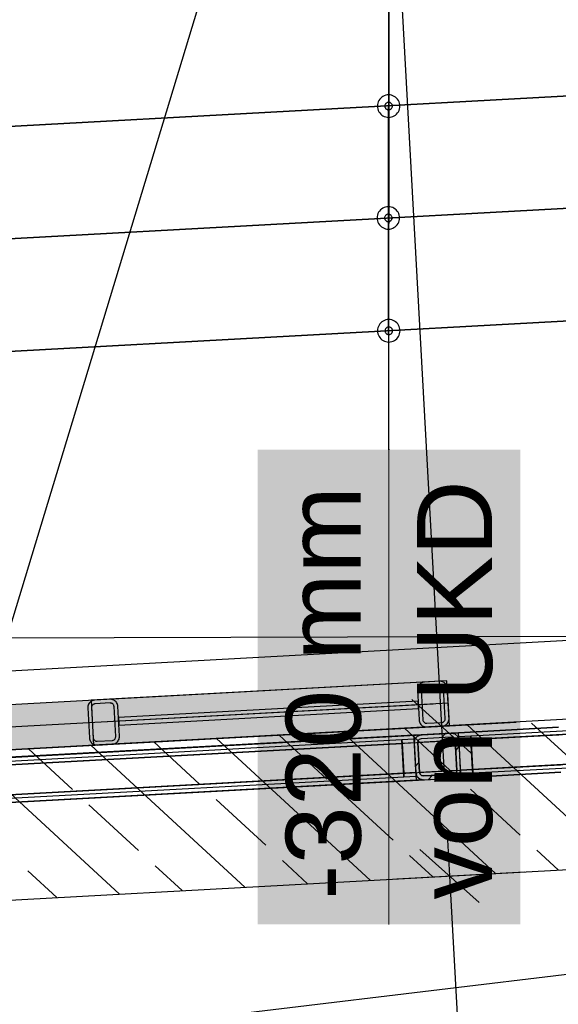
# Model space of a CAD drawing. Extents: x 199 to 1388, y 138 to 979.
# Tile 38 of 155: x 706 to 720, y 389 to 416. Entities that reach past the tile are written whole.
import ezdxf
from ezdxf.lldxf.tags import DXFTag

# ---------------------------------------------------------------- set-up
doc = ezdxf.new("R2010")
doc.units = 0
for name, color, linetype, lineweight, true_color in [('01AFU Allgemein Bemaßung-A07ET47HDI', 7, 'Continuous', 25, 0x848484), ('20 Bodenaufbau - Gefällelinien', 7, 'Continuous', 25, 0x848484), ('20 Gitterwände-A07ET47DDI', 7, 'Continuous', 25, 0x848484), ('20 Innenwände - Sockel-A07ET47LDI', 7, 'Continuous', 25, 0x848484), ('20 Platzbedarf Schieber', 7, 'Continuous', 25, 0x848484), ('20 Schieber', 7, 'Continuous', 25, 0x848484), ('A-0', 7, 'Continuous', 25, 0x848484), ('H_Ruecklauf', 5, 'STRICHLINIE2', 35, 0x0000ff), ('H_Vorlauf', 1, 'Continuous', 35, 0xff0000), ('UPO_Loop2', 140, 'Continuous', 30, 0x00bfff)]:
    doc.layers.add(name, color=color, linetype=linetype, lineweight=lineweight, true_color=true_color)
doc.layers.add('02 Raster Gebäude-A07ET47NDI', color=7, linetype='Continuous', lineweight=25)
doc.layers.add('H_Mass', color=7, linetype='Continuous', lineweight=25)
doc.styles.get("Standard").update_dxf_attribs({"font": 'arial.ttf'})
tags = doc.linetypes.add('Raster-A07ET47ODI', pattern=[0.2, 0.1, -0.05, 0, -0.05]).pattern_tags.tags
tags[10:11] = [DXFTag(74, 4), DXFTag(75, 0), DXFTag(340, '0'), DXFTag(46, 1.0), DXFTag(50, 0.0), DXFTag(44, 0.0), DXFTag(45, 0.0)]
tags[8:9] = [DXFTag(74, 4), DXFTag(75, 0), DXFTag(340, '0'), DXFTag(46, 1.0), DXFTag(50, 0.0), DXFTag(44, 0.0), DXFTag(45, 0.0)]
tags[6:7] = [DXFTag(74, 4), DXFTag(75, 0), DXFTag(340, '0'), DXFTag(46, 1.0), DXFTag(50, 0.0), DXFTag(44, 0.0), DXFTag(45, 0.0)]
tags[4:5] = [DXFTag(74, 4), DXFTag(75, 0), DXFTag(340, '0'), DXFTag(46, 1.0), DXFTag(50, 0.0), DXFTag(44, 0.0), DXFTag(45, 0.0)]
tags = doc.linetypes.add('Strichlinie eng-A07ET47GDI', pattern=[0.115, 0.075, -0.04]).pattern_tags.tags
tags[6:7] = [DXFTag(74, 4), DXFTag(75, 0), DXFTag(340, '0'), DXFTag(46, 1.0), DXFTag(50, 0.0), DXFTag(44, 0.0), DXFTag(45, 0.0)]
tags[4:5] = [DXFTag(74, 4), DXFTag(75, 0), DXFTag(340, '0'), DXFTag(46, 1.0), DXFTag(50, 0.0), DXFTag(44, 0.0), DXFTag(45, 0.0)]
tags = doc.linetypes.add('STRICHLINIE2', pattern=[9.525, 6.35, -3.175]).pattern_tags.tags
tags[6:7] = [DXFTag(74, 4), DXFTag(75, 0), DXFTag(340, '0'), DXFTag(46, 0.0), DXFTag(50, 0.0), DXFTag(44, 0.0), DXFTag(45, 0.0)]
tags[4:5] = [DXFTag(74, 4), DXFTag(75, 0), DXFTag(340, '0'), DXFTag(46, 0.0), DXFTag(50, 0.0), DXFTag(44, 0.0), DXFTag(45, 0.0)]
tags = doc.linetypes.add('Strichpunktx2', pattern=[2, 1, -0.5, 0, -0.5]).pattern_tags.tags
tags[10:11] = [DXFTag(74, 4), DXFTag(75, 0), DXFTag(340, '0'), DXFTag(46, 1.0), DXFTag(50, 0.0), DXFTag(44, 0.0), DXFTag(45, 0.0)]
tags[8:9] = [DXFTag(74, 4), DXFTag(75, 0), DXFTag(340, '0'), DXFTag(46, 1.0), DXFTag(50, 0.0), DXFTag(44, 0.0), DXFTag(45, 0.0)]
tags[6:7] = [DXFTag(74, 4), DXFTag(75, 0), DXFTag(340, '0'), DXFTag(46, 1.0), DXFTag(50, 0.0), DXFTag(44, 0.0), DXFTag(45, 0.0)]
tags[4:5] = [DXFTag(74, 4), DXFTag(75, 0), DXFTag(340, '0'), DXFTag(46, 1.0), DXFTag(50, 0.0), DXFTag(44, 0.0), DXFTag(45, 0.0)]
tags = doc.linetypes.add('Öffnungslinie Tür Fenster-A07ET47JDI', pattern=[0.115, 0.075, -0.04]).pattern_tags.tags
tags[6:7] = [DXFTag(74, 4), DXFTag(75, 0), DXFTag(340, '0'), DXFTag(46, 1.0), DXFTag(50, 0.0), DXFTag(44, 0.0), DXFTag(45, 0.0)]
tags[4:5] = [DXFTag(74, 4), DXFTag(75, 0), DXFTag(340, '0'), DXFTag(46, 1.0), DXFTag(50, 0.0), DXFTag(44, 0.0), DXFTag(45, 0.0)]

# ---------------------------------------------------------------- blocks, each defined once
blk = doc.blocks.new('Referenz-A07ET47ZDI', base_point=(226.995, 158.1))
at = {"layer": '01AFU Allgemein Bemaßung-A07ET47HDI'}
for p, q in [((713.82, 456.575), (717.099, 396.665)), ((716.309, 397.372), (717.888, 395.957)), ((715.694, 396.588), (719.096, 396.774)), ((717.099, 396.665), (717.16, 395.541)), ((717.256, 393.794), (717.317, 392.671)), ((718.107, 391.963), (716.527, 393.378)), ((715.913, 392.594), (719.314, 392.78)), ((717.317, 392.671), (720.509, 334.351))]:
    blk.add_line(p, q, dxfattribs=at)
at = {"layer": '02 Raster Gebäude-A07ET47NDI', "linetype": 'Raster-A07ET47ODI', "ltscale": 56.250004}
for p, q in [((670.061, 282.096), (817.241, 767.508)), ((1013.184, 414.973), (326.933, 377.408))]:
    blk.add_line(p, q, dxfattribs=at)
at = {"layer": '20 Bodenaufbau - Gefällelinien', "linetype": 'Öffnungslinie Tür Fenster-A07ET47JDI', "ltscale": 56.250004}
for p, q in [((763.139, 399.184), (690.014, 398.962)), ((763.357, 395.19), (690.697, 386.474))]:
    blk.add_line(p, q, dxfattribs=at)
at = {"layer": '20 Gitterwände-A07ET47DDI'}
for p, q in [((717.883, 396.406), (740.672, 397.654)), ((740.677, 397.554), (717.888, 396.307)), ((717.888, 396.307), (740.677, 397.554)), ((720.217, 396.634), (717.558, 396.489)), ((717.932, 395.508), (740.721, 396.755)), ((740.721, 396.755), (717.932, 395.508)), ((740.726, 396.655), (717.937, 395.408)), ((716.359, 396.423), (699.448, 395.498)), ((699.773, 395.415), (716.045, 396.306)), ((716.045, 396.306), (716.365, 396.323)), ((716.045, 396.306), (716.051, 396.206)), ((716.1, 395.307), (716.045, 396.306)), ((716.559, 396.434), (716.359, 396.423)), ((716.359, 396.423), (716.361, 396.396)), ((716.361, 396.396), (716.365, 396.323)), ((716.365, 396.323), (716.42, 395.325)), ((716.365, 396.323), (716.37, 396.224)), ((716.392, 396.325), (716.37, 396.224)), ((716.392, 396.325), (716.461, 396.402)), ((716.461, 396.402), (716.559, 396.434)), ((717.469, 396.284), (716.47, 396.229)), ((716.481, 396.28), (716.47, 396.229)), ((716.481, 396.28), (716.515, 396.318)), ((716.515, 396.318), (716.565, 396.334)), ((716.559, 396.434), (717.358, 396.478)), ((716.565, 396.334), (717.363, 396.378)), ((717.209, 396.47), (717.112, 396.364)), ((717.558, 396.489), (717.358, 396.478)), ((717.358, 396.478), (717.459, 396.457)), ((717.363, 396.378), (717.414, 396.367)), ((717.414, 396.367), (717.453, 396.333)), ((717.469, 396.284), (717.453, 396.333)), ((717.459, 396.457), (717.536, 396.388)), ((717.512, 395.485), (717.469, 396.284)), ((717.569, 396.289), (717.536, 396.388)), ((717.559, 396.462), (717.558, 396.489)), ((717.563, 396.389), (717.559, 396.462)), ((717.563, 396.389), (717.883, 396.406)), ((717.569, 396.289), (717.563, 396.389)), ((717.618, 395.39), (717.563, 396.389)), ((720.228, 396.435), (717.569, 396.289)), ((717.612, 395.49), (717.569, 396.289)), ((717.888, 396.307), (717.883, 396.406)), ((717.883, 396.406), (717.937, 395.408)), ((717.932, 395.508), (717.888, 396.307)), ((716.37, 396.224), (699.459, 395.298)), ((716.051, 396.206), (699.778, 395.315)), ((699.778, 395.315), (716.051, 396.206)), ((716.051, 396.206), (716.095, 395.407)), ((716.37, 396.224), (716.414, 395.425)), ((716.47, 396.229), (716.514, 395.43)), ((717.577, 396.131), (717.483, 396.029)), ((716.499, 395.7), (716.405, 395.597)), ((717.512, 395.485), (716.514, 395.43)), ((717.502, 395.434), (717.512, 395.485)), ((717.591, 395.389), (717.612, 395.49)), ((720.271, 395.636), (717.612, 395.49)), ((717.618, 395.39), (717.612, 395.49)), ((717.937, 395.408), (717.932, 395.508)), ((716.414, 395.425), (699.502, 394.499)), ((716.425, 395.225), (699.513, 394.299)), ((716.095, 395.407), (699.822, 394.516)), ((699.822, 394.516), (716.095, 395.407)), ((716.1, 395.307), (699.827, 394.417)), ((716.095, 395.407), (716.1, 395.307)), ((716.42, 395.325), (716.1, 395.307)), ((716.414, 395.425), (716.446, 395.326)), ((716.414, 395.425), (716.42, 395.325)), ((716.42, 395.325), (716.424, 395.252)), ((716.424, 395.252), (716.425, 395.225)), ((716.625, 395.236), (716.425, 395.225)), ((716.446, 395.326), (716.523, 395.257)), ((716.514, 395.43), (716.53, 395.381)), ((716.523, 395.257), (716.625, 395.236)), ((716.53, 395.381), (716.569, 395.346)), ((716.569, 395.346), (716.619, 395.336)), ((716.619, 395.336), (717.418, 395.38)), ((716.625, 395.236), (717.424, 395.28)), ((716.855, 395.349), (716.758, 395.243)), ((717.418, 395.38), (717.467, 395.396)), ((717.424, 395.28), (717.522, 395.312)), ((717.623, 395.291), (717.424, 395.28)), ((717.467, 395.396), (717.502, 395.434)), ((717.522, 395.312), (717.591, 395.389)), ((717.937, 395.408), (717.618, 395.39)), ((717.622, 395.317), (717.618, 395.39)), ((717.623, 395.291), (717.622, 395.317)), ((720.282, 395.436), (717.623, 395.291))]:
    blk.add_line(p, q, dxfattribs=at)
at = {"layer": '20 Gitterwände-A07ET47DDI', "linetype": 'Strichlinie eng-A07ET47GDI', "ltscale": 56.250004}
for p, q in [((717.558, 396.489), (720.217, 396.634)), ((698.261, 395.232), (717.569, 396.289)), ((698.449, 395.443), (717.558, 396.489)), ((717.569, 396.289), (720.228, 396.435)), ((698.304, 394.433), (717.612, 395.49)), ((717.612, 395.49), (720.271, 395.636)), ((698.515, 394.245), (717.623, 395.291)), ((717.623, 395.291), (720.282, 395.436))]:
    blk.add_line(p, q, dxfattribs=at)
at = {"layer": '20 Innenwände - Sockel-A07ET47LDI'}
for p, q in [((763.139, 399.184), (698.242, 395.632)), ((718.543, 392.737), (714.442, 396.519)), ((717.437, 395.389), (716.114, 396.61)), ((721.885, 392.92), (717.784, 396.702)), ((720.828, 395.527), (719.505, 396.747)), ((715.201, 392.554), (711.1, 396.336)), ((714.046, 395.252), (712.771, 396.427)), ((707.263, 394.977), (706.087, 396.061)), ((711.859, 392.371), (707.758, 396.153)), ((710.654, 395.114), (709.429, 396.244)), ((708.517, 392.188), (704.416, 395.97)), ((698.46, 391.638), (763.357, 395.19)), ((719.201, 393.762), (717.878, 394.983)), ((712.419, 393.488), (711.095, 394.708)), ((715.81, 393.625), (714.487, 394.845)), ((709.027, 393.35), (707.704, 394.57)), ((716.872, 392.646), (716.251, 393.218)), ((720.214, 392.829), (719.643, 393.356)), ((710.188, 392.28), (709.469, 392.943)), ((713.53, 392.463), (712.86, 393.081)), ((706.846, 392.097), (706.077, 392.806))]:
    blk.add_line(p, q, dxfattribs=at)
at = {"layer": '20 Platzbedarf Schieber', "linetype": 'Strichlinie eng-A07ET47GDI', "ltscale": 56.250004}
for p, q in [((717.248, 397.874), (698.839, 396.867)), ((717.313, 396.676), (717.248, 397.874)), ((698.905, 395.668), (717.313, 396.676))]:
    blk.add_line(p, q, dxfattribs=at)
at = {"layer": '20 Platzbedarf Schieber'}
for points in [[(717.248, 396.87), (698.905, 396.87), (717.248, 397.874)], [(717.313, 396.676), (717.248, 396.676), (717.248, 397.874)], [(717.248, 396.672), (698.905, 396.672), (698.905, 396.87)], [(717.248, 396.672), (717.248, 396.87), (698.905, 396.87)], [(698.905, 395.668), (717.248, 396.672), (698.905, 396.672)], [(717.248, 396.672), (717.313, 396.676), (717.248, 396.676)]]:
    blk.add_solid(points, dxfattribs=at)
at = {"layer": '20 Schieber'}
for p, q in [((717.248, 397.874), (707.762, 397.355)), ((716.597, 397.832), (716.573, 397.822)), ((716.623, 397.838), (716.597, 397.832)), ((716.649, 397.841), (716.623, 397.838)), ((717.048, 397.863), (716.649, 397.841)), ((717.074, 397.863), (717.048, 397.863)), ((717.1, 397.859), (717.074, 397.863)), ((717.125, 397.852), (717.1, 397.859)), ((717.149, 397.842), (717.125, 397.852)), ((717.172, 397.829), (717.149, 397.842)), ((717.313, 396.676), (717.248, 397.874)), ((716.464, 397.683), (716.46, 397.657)), ((716.46, 397.657), (716.46, 397.631)), ((716.46, 397.631), (716.504, 396.832)), ((716.471, 397.708), (716.464, 397.683)), ((716.481, 397.732), (716.471, 397.708)), ((716.495, 397.755), (716.481, 397.732)), ((716.511, 397.775), (716.495, 397.755)), ((716.529, 397.794), (716.511, 397.775)), ((716.55, 397.809), (716.529, 397.794)), ((716.573, 397.822), (716.55, 397.809)), ((716.562, 397.662), (716.56, 397.649)), ((716.56, 397.649), (716.56, 397.636)), ((716.56, 397.636), (716.604, 396.838)), ((716.565, 397.675), (716.562, 397.662)), ((716.57, 397.687), (716.565, 397.675)), ((716.577, 397.698), (716.57, 397.687)), ((716.585, 397.709), (716.577, 397.698)), ((716.595, 397.718), (716.585, 397.709)), ((716.605, 397.726), (716.595, 397.718)), ((716.616, 397.732), (716.605, 397.726)), ((716.629, 397.737), (716.616, 397.732)), ((716.641, 397.74), (716.629, 397.737)), ((716.654, 397.742), (716.641, 397.74)), ((717.054, 397.763), (716.654, 397.742)), ((717.067, 397.763), (717.054, 397.763)), ((717.08, 397.762), (717.067, 397.763)), ((717.092, 397.758), (717.08, 397.762)), ((717.104, 397.753), (717.092, 397.758)), ((717.115, 397.746), (717.104, 397.753)), ((717.126, 397.738), (717.115, 397.746)), ((717.135, 397.729), (717.126, 397.738)), ((717.143, 397.718), (717.135, 397.729)), ((717.149, 397.707), (717.143, 397.718)), ((717.154, 397.695), (717.149, 397.707)), ((717.157, 397.682), (717.154, 397.695)), ((717.159, 397.669), (717.157, 397.682)), ((717.203, 396.87), (717.159, 397.669)), ((717.193, 397.813), (717.172, 397.829)), ((717.211, 397.794), (717.193, 397.813)), ((717.227, 397.773), (717.211, 397.794)), ((717.239, 397.75), (717.227, 397.773)), ((717.249, 397.726), (717.239, 397.75)), ((717.256, 397.701), (717.249, 397.726)), ((717.259, 397.675), (717.256, 397.701)), ((717.302, 396.876), (717.259, 397.675)), ((707.743, 397.313), (707.724, 397.294)), ((707.763, 397.328), (707.743, 397.313)), ((707.762, 397.355), (707.827, 396.157)), ((707.786, 397.341), (707.763, 397.328)), ((707.811, 397.351), (707.786, 397.341)), ((707.836, 397.357), (707.811, 397.351)), ((707.862, 397.361), (707.836, 397.357)), ((708.261, 397.382), (707.862, 397.361)), ((708.287, 397.382), (708.261, 397.382)), ((708.313, 397.378), (708.287, 397.382)), ((708.339, 397.371), (708.313, 397.378)), ((708.363, 397.361), (708.339, 397.371)), ((708.385, 397.348), (708.363, 397.361)), ((708.406, 397.332), (708.385, 397.348)), ((708.424, 397.313), (708.406, 397.332)), ((708.44, 397.292), (708.424, 397.313)), ((716.476, 397.331), (708.488, 396.894)), ((716.487, 397.132), (716.476, 397.331)), ((707.677, 397.202), (707.673, 397.176)), ((707.673, 397.176), (707.673, 397.15)), ((707.673, 397.15), (707.717, 396.351)), ((707.684, 397.227), (707.677, 397.202)), ((707.694, 397.251), (707.684, 397.227)), ((707.708, 397.274), (707.694, 397.251)), ((707.724, 397.294), (707.708, 397.274)), ((707.775, 397.181), (707.773, 397.168)), ((707.773, 397.168), (707.773, 397.155)), ((707.773, 397.155), (707.817, 396.357)), ((707.778, 397.194), (707.775, 397.181)), ((707.784, 397.206), (707.778, 397.194)), ((707.79, 397.217), (707.784, 397.206)), ((707.798, 397.228), (707.79, 397.217)), ((707.808, 397.237), (707.798, 397.228)), ((707.818, 397.245), (707.808, 397.237)), ((707.83, 397.251), (707.818, 397.245)), ((707.842, 397.256), (707.83, 397.251)), ((707.854, 397.259), (707.842, 397.256)), ((707.867, 397.261), (707.854, 397.259)), ((708.267, 397.283), (707.867, 397.261)), ((708.28, 397.282), (708.267, 397.283)), ((708.293, 397.281), (708.28, 397.282)), ((708.305, 397.277), (708.293, 397.281)), ((708.317, 397.272), (708.305, 397.277)), ((708.329, 397.265), (708.317, 397.272)), ((708.339, 397.257), (708.329, 397.265)), ((708.348, 397.248), (708.339, 397.257)), ((708.356, 397.237), (708.348, 397.248)), ((708.362, 397.226), (708.356, 397.237)), ((708.367, 397.214), (708.362, 397.226)), ((708.37, 397.201), (708.367, 397.214)), ((708.372, 397.188), (708.37, 397.201)), ((708.416, 396.389), (708.372, 397.188)), ((708.453, 397.269), (708.44, 397.292)), ((708.462, 397.245), (708.453, 397.269)), ((708.469, 397.22), (708.462, 397.245)), ((708.472, 397.194), (708.469, 397.22)), ((708.516, 396.395), (708.472, 397.194)), ((708.499, 396.694), (716.487, 397.132)), ((708.488, 396.894), (708.499, 396.694)), ((716.504, 396.832), (716.507, 396.806)), ((716.507, 396.806), (716.513, 396.781)), ((716.513, 396.781), (716.523, 396.756)), ((716.604, 396.838), (716.605, 396.825)), ((716.605, 396.825), (716.608, 396.812)), ((716.608, 396.812), (716.613, 396.8)), ((716.613, 396.8), (716.62, 396.788)), ((716.62, 396.788), (716.627, 396.778)), ((717.146, 396.775), (717.157, 396.781)), ((717.157, 396.781), (717.168, 396.789)), ((717.168, 396.789), (717.177, 396.798)), ((717.177, 396.798), (717.185, 396.808)), ((717.185, 396.808), (717.192, 396.82)), ((717.192, 396.82), (717.197, 396.832)), ((717.197, 396.832), (717.201, 396.844)), ((717.201, 396.844), (717.202, 396.857)), ((717.202, 396.857), (717.203, 396.87)), ((717.281, 396.774), (717.291, 396.799)), ((717.291, 396.799), (717.298, 396.824)), ((717.298, 396.824), (717.302, 396.85)), ((717.302, 396.85), (717.302, 396.876)), ((717.313, 396.676), (707.827, 396.157)), ((716.523, 396.756), (716.536, 396.734)), ((716.536, 396.734), (716.552, 396.713)), ((716.552, 396.713), (716.57, 396.694)), ((716.57, 396.694), (716.59, 396.678)), ((716.59, 396.678), (716.613, 396.665)), ((716.613, 396.665), (716.637, 396.654)), ((716.627, 396.778), (716.637, 396.769)), ((716.637, 396.769), (716.647, 396.76)), ((716.637, 396.654), (716.662, 396.647)), ((716.647, 396.76), (716.658, 396.754)), ((716.658, 396.754), (716.67, 396.749)), ((716.662, 396.647), (716.688, 396.644)), ((716.67, 396.749), (716.683, 396.745)), ((716.683, 396.745), (716.696, 396.743)), ((716.688, 396.644), (716.714, 396.643)), ((716.696, 396.743), (716.709, 396.743)), ((716.709, 396.743), (717.108, 396.765)), ((716.714, 396.643), (717.114, 396.665)), ((717.108, 396.765), (717.121, 396.767)), ((717.114, 396.665), (717.14, 396.668)), ((717.121, 396.767), (717.134, 396.77)), ((717.134, 396.77), (717.146, 396.775)), ((717.14, 396.668), (717.165, 396.675)), ((717.165, 396.675), (717.189, 396.685)), ((717.189, 396.685), (717.212, 396.697)), ((717.212, 396.697), (717.233, 396.713)), ((717.233, 396.713), (717.252, 396.731)), ((717.252, 396.731), (717.268, 396.752)), ((717.268, 396.752), (717.281, 396.774)), ((707.717, 396.351), (707.72, 396.325)), ((707.72, 396.325), (707.726, 396.3)), ((707.726, 396.3), (707.736, 396.275)), ((707.736, 396.275), (707.749, 396.253)), ((707.817, 396.357), (707.818, 396.344)), ((707.818, 396.344), (707.821, 396.331)), ((707.821, 396.331), (707.826, 396.319)), ((707.826, 396.319), (707.833, 396.307)), ((707.833, 396.307), (707.841, 396.297)), ((707.841, 396.297), (707.85, 396.288)), ((707.85, 396.288), (707.86, 396.279)), ((707.86, 396.279), (707.871, 396.273)), ((707.871, 396.273), (707.883, 396.268)), ((707.883, 396.268), (707.896, 396.264)), ((707.896, 396.264), (707.909, 396.262)), ((707.909, 396.262), (707.922, 396.262)), ((707.922, 396.262), (708.321, 396.284)), ((708.321, 396.284), (708.334, 396.286)), ((708.334, 396.286), (708.347, 396.289)), ((708.347, 396.289), (708.359, 396.294)), ((708.359, 396.294), (708.371, 396.3)), ((708.371, 396.3), (708.381, 396.308)), ((708.381, 396.308), (708.39, 396.317)), ((708.39, 396.317), (708.398, 396.327)), ((708.398, 396.327), (708.405, 396.339)), ((708.405, 396.339), (708.41, 396.351)), ((708.41, 396.351), (708.414, 396.363)), ((708.414, 396.363), (708.416, 396.376)), ((708.416, 396.376), (708.416, 396.389)), ((708.465, 396.25), (708.481, 396.271)), ((708.481, 396.271), (708.494, 396.293)), ((708.494, 396.293), (708.505, 396.318)), ((708.505, 396.318), (708.512, 396.343)), ((708.512, 396.343), (708.515, 396.369)), ((708.515, 396.369), (708.516, 396.395)), ((707.749, 396.253), (707.765, 396.232)), ((707.765, 396.232), (707.783, 396.213)), ((707.783, 396.213), (707.804, 396.197)), ((707.804, 396.197), (707.826, 396.184)), ((707.826, 396.184), (707.85, 396.173)), ((707.85, 396.173), (707.875, 396.166)), ((707.875, 396.166), (707.901, 396.163)), ((707.901, 396.163), (707.927, 396.162)), ((707.927, 396.162), (708.327, 396.184)), ((708.327, 396.184), (708.353, 396.187)), ((708.353, 396.187), (708.378, 396.194)), ((708.378, 396.194), (708.402, 396.204)), ((708.402, 396.204), (708.425, 396.216)), ((708.425, 396.216), (708.446, 396.232)), ((708.446, 396.232), (708.465, 396.25))]:
    blk.add_line(p, q, dxfattribs=at)
at = {"layer": '20 Schieber', "linetype": 'ByBlock', "ltscale": 56.250004}
for p, q in [((717.048, 397.863), (717.048, 397.863)), ((717.054, 397.763), (717.054, 397.763)), ((708.261, 397.382), (708.261, 397.382)), ((708.267, 397.283), (708.267, 397.283))]:
    blk.add_line(p, q, dxfattribs=at)
at = {"layer": '20 Schieber', "linetype": 'Strichpunktx2', "ltscale": 56.250004}
for p, q in [((717.281, 397.275), (699.079, 396.279)), ((716.881, 397.253), (708.194, 396.778))]:
    blk.add_line(p, q, dxfattribs=at)
at = {"layer": 'A-0', "linetype": 'Continuous', "ltscale": 312.5}
for p, q in [((763.139, 399.184), (698.242, 395.632)), ((717.248, 397.874), (698.839, 396.867)), ((717.313, 396.676), (717.248, 397.874)), ((698.905, 395.668), (717.313, 396.676)), ((716.392, 396.325), (716.37, 396.224)), ((716.461, 396.402), (716.392, 396.325)), ((716.559, 396.434), (716.461, 396.402)), ((716.47, 396.229), (716.481, 396.28)), ((716.481, 396.28), (716.515, 396.318)), ((716.515, 396.318), (716.565, 396.334)), ((717.358, 396.478), (716.559, 396.434)), ((716.565, 396.334), (717.363, 396.378)), ((717.459, 396.457), (717.358, 396.478)), ((717.363, 396.378), (717.414, 396.367)), ((717.414, 396.367), (717.453, 396.333)), ((717.453, 396.333), (717.469, 396.284)), ((717.536, 396.388), (717.459, 396.457)), ((717.469, 396.284), (717.512, 395.485)), ((717.569, 396.289), (717.536, 396.388)), ((717.612, 395.49), (717.569, 396.289)), ((716.37, 396.224), (716.414, 395.425)), ((716.514, 395.43), (716.47, 396.229)), ((717.512, 395.485), (717.502, 395.434)), ((717.591, 395.389), (717.612, 395.49)), ((716.414, 395.425), (716.446, 395.326)), ((716.446, 395.326), (716.523, 395.257)), ((716.53, 395.381), (716.514, 395.43)), ((716.523, 395.257), (716.625, 395.236)), ((716.569, 395.346), (716.53, 395.381)), ((716.619, 395.336), (716.569, 395.346)), ((717.418, 395.38), (716.619, 395.336)), ((716.625, 395.236), (717.424, 395.28)), ((717.467, 395.396), (717.418, 395.38)), ((717.424, 395.28), (717.522, 395.312)), ((717.502, 395.434), (717.467, 395.396)), ((717.522, 395.312), (717.591, 395.389)), ((698.46, 391.638), (763.357, 395.19))]:
    blk.add_line(p, q, dxfattribs=at)

msp = doc.modelspace()

# ---------------------------------------------------------------- linework, layer by layer
at = {"layer": 'H_Mass'}
for p, q in [((715.7, 404.043), (715.7, 422.224)), ((715.7, 404.033), (715.697, 419.226)), ((715.7, 404.033), (715.703, 416.205)), ((715.432, 413.352), (715.415, 413.317)), ((715.454, 413.385), (715.432, 413.352)), ((715.48, 413.414), (715.454, 413.385)), ((715.509, 413.44), (715.48, 413.414)), ((715.542, 413.462), (715.509, 413.44)), ((715.577, 413.48), (715.542, 413.462)), ((715.614, 413.492), (715.577, 413.48)), ((715.653, 413.5), (715.614, 413.492)), ((715.692, 413.502), (715.653, 413.5)), ((715.731, 413.5), (715.692, 413.502)), ((715.769, 413.492), (715.731, 413.5)), ((715.807, 413.48), (715.769, 413.492)), ((715.842, 413.462), (715.807, 413.48)), ((715.874, 413.44), (715.842, 413.462)), ((715.904, 413.414), (715.874, 413.44)), ((715.93, 413.385), (715.904, 413.414)), ((715.952, 413.352), (715.93, 413.385)), ((715.969, 413.317), (715.952, 413.352)), ((715.394, 413.242), (715.392, 413.202)), ((715.392, 413.202), (715.394, 413.163)), ((715.402, 413.28), (715.394, 413.242)), ((715.394, 413.163), (715.402, 413.125)), ((715.415, 413.317), (715.402, 413.28)), ((715.402, 413.125), (715.415, 413.088)), ((715.415, 413.088), (715.432, 413.052)), ((715.593, 413.215), (715.592, 413.202)), ((715.592, 413.202), (715.593, 413.189)), ((715.595, 413.228), (715.593, 413.215)), ((715.593, 413.189), (715.595, 413.176)), ((715.599, 413.241), (715.595, 413.228)), ((715.595, 413.176), (715.599, 413.164)), ((715.605, 413.252), (715.599, 413.241)), ((715.599, 413.164), (715.605, 413.152)), ((715.612, 413.263), (715.605, 413.252)), ((715.605, 413.152), (715.612, 413.141)), ((715.621, 413.273), (715.612, 413.263)), ((715.612, 413.141), (715.621, 413.132)), ((715.631, 413.282), (715.621, 413.273)), ((715.621, 413.132), (715.631, 413.123)), ((715.642, 413.289), (715.631, 413.282)), ((715.631, 413.123), (715.642, 413.116)), ((715.654, 413.295), (715.642, 413.289)), ((715.642, 413.116), (715.654, 413.11)), ((715.666, 413.299), (715.654, 413.295)), ((715.654, 413.11), (715.666, 413.106)), ((715.679, 413.301), (715.666, 413.299)), ((715.666, 413.106), (715.679, 413.103)), ((715.692, 413.302), (715.679, 413.301)), ((715.679, 413.103), (715.692, 413.102)), ((715.705, 413.301), (715.692, 413.302)), ((715.7, 404.033), (715.692, 413.202)), ((715.692, 413.102), (715.705, 413.103)), ((715.718, 413.299), (715.705, 413.301)), ((715.705, 413.103), (715.718, 413.106)), ((715.73, 413.295), (715.718, 413.299)), ((715.718, 413.106), (715.73, 413.11)), ((715.742, 413.289), (715.73, 413.295)), ((715.73, 413.11), (715.742, 413.116)), ((715.753, 413.282), (715.742, 413.289)), ((715.742, 413.116), (715.753, 413.123)), ((715.762, 413.273), (715.753, 413.282)), ((715.753, 413.123), (715.762, 413.132)), ((715.771, 413.263), (715.762, 413.273)), ((715.762, 413.132), (715.771, 413.141)), ((715.778, 413.252), (715.771, 413.263)), ((715.771, 413.141), (715.778, 413.152)), ((715.784, 413.241), (715.778, 413.252)), ((715.778, 413.152), (715.784, 413.164)), ((715.788, 413.228), (715.784, 413.241)), ((715.784, 413.164), (715.788, 413.176)), ((715.791, 413.215), (715.788, 413.228)), ((715.788, 413.176), (715.791, 413.189)), ((715.792, 413.202), (715.791, 413.215)), ((715.791, 413.189), (715.792, 413.202)), ((715.952, 413.052), (715.969, 413.088)), ((715.982, 413.28), (715.969, 413.317)), ((715.969, 413.088), (715.982, 413.125)), ((715.989, 413.242), (715.982, 413.28)), ((715.982, 413.125), (715.989, 413.163)), ((715.992, 413.202), (715.989, 413.242)), ((715.989, 413.163), (715.992, 413.202)), ((715.432, 413.052), (715.454, 413.02)), ((715.454, 413.02), (715.48, 412.99)), ((715.48, 412.99), (715.509, 412.964)), ((715.509, 412.964), (715.542, 412.943)), ((715.542, 412.943), (715.577, 412.925)), ((715.577, 412.925), (715.614, 412.913)), ((715.614, 412.913), (715.653, 412.905)), ((715.653, 412.905), (715.692, 412.902)), ((715.692, 412.902), (715.731, 412.905)), ((715.731, 412.905), (715.769, 412.913)), ((715.769, 412.913), (715.807, 412.925)), ((715.807, 412.925), (715.842, 412.943)), ((715.842, 412.943), (715.874, 412.964)), ((715.874, 412.964), (715.904, 412.99)), ((715.904, 412.99), (715.93, 413.02)), ((715.93, 413.02), (715.952, 413.052)), ((715.502, 410.457), (715.473, 410.431)), ((715.535, 410.479), (715.502, 410.457)), ((715.57, 410.496), (715.535, 410.479)), ((715.607, 410.509), (715.57, 410.496)), ((715.646, 410.517), (715.607, 410.509)), ((715.685, 410.519), (715.646, 410.517)), ((715.724, 410.517), (715.685, 410.519)), ((715.763, 410.509), (715.724, 410.517)), ((715.8, 410.496), (715.763, 410.509)), ((715.835, 410.479), (715.8, 410.496)), ((715.868, 410.457), (715.835, 410.479)), ((715.897, 410.431), (715.868, 410.457)), ((715.388, 410.258), (715.385, 410.219)), ((715.385, 410.219), (715.388, 410.18)), ((715.395, 410.297), (715.388, 410.258)), ((715.388, 410.18), (715.395, 410.142)), ((715.408, 410.334), (715.395, 410.297)), ((715.425, 410.369), (715.408, 410.334)), ((715.447, 410.402), (715.425, 410.369)), ((715.473, 410.431), (715.447, 410.402)), ((715.586, 410.232), (715.585, 410.219)), ((715.585, 410.219), (715.586, 410.206)), ((715.588, 410.245), (715.586, 410.232)), ((715.586, 410.206), (715.588, 410.193)), ((715.593, 410.258), (715.588, 410.245)), ((715.588, 410.193), (715.593, 410.181)), ((715.598, 410.269), (715.593, 410.258)), ((715.593, 410.181), (715.598, 410.169)), ((715.606, 410.28), (715.598, 410.269)), ((715.614, 410.29), (715.606, 410.28)), ((715.624, 410.299), (715.614, 410.29)), ((715.635, 410.306), (715.624, 410.299)), ((715.647, 410.312), (715.635, 410.306)), ((715.659, 410.316), (715.647, 410.312)), ((715.672, 410.318), (715.659, 410.316)), ((715.685, 410.319), (715.672, 410.318)), ((715.698, 410.318), (715.685, 410.319)), ((715.7, 404.033), (715.685, 410.219)), ((715.711, 410.316), (715.698, 410.318)), ((715.723, 410.312), (715.711, 410.316)), ((715.735, 410.306), (715.723, 410.312)), ((715.746, 410.299), (715.735, 410.306)), ((715.756, 410.29), (715.746, 410.299)), ((715.764, 410.28), (715.756, 410.29)), ((715.772, 410.269), (715.764, 410.28)), ((715.777, 410.258), (715.772, 410.269)), ((715.772, 410.169), (715.777, 410.181)), ((715.782, 410.245), (715.777, 410.258)), ((715.777, 410.181), (715.782, 410.193)), ((715.784, 410.232), (715.782, 410.245)), ((715.782, 410.193), (715.784, 410.206)), ((715.785, 410.219), (715.784, 410.232)), ((715.784, 410.206), (715.785, 410.219)), ((715.923, 410.402), (715.897, 410.431)), ((715.945, 410.369), (715.923, 410.402)), ((715.962, 410.334), (715.945, 410.369)), ((715.975, 410.297), (715.962, 410.334)), ((715.983, 410.258), (715.975, 410.297)), ((715.975, 410.142), (715.983, 410.18)), ((715.985, 410.219), (715.983, 410.258)), ((715.983, 410.18), (715.985, 410.219)), ((715.395, 410.142), (715.408, 410.105)), ((715.408, 410.105), (715.425, 410.069)), ((715.425, 410.069), (715.447, 410.037)), ((715.447, 410.037), (715.473, 410.007)), ((715.473, 410.007), (715.502, 409.981)), ((715.502, 409.981), (715.535, 409.96)), ((715.535, 409.96), (715.57, 409.942)), ((715.57, 409.942), (715.607, 409.93)), ((715.598, 410.169), (715.606, 410.158)), ((715.606, 410.158), (715.614, 410.149)), ((715.607, 409.93), (715.646, 409.922)), ((715.614, 410.149), (715.624, 410.14)), ((715.624, 410.14), (715.635, 410.133)), ((715.635, 410.133), (715.647, 410.127)), ((715.646, 409.922), (715.685, 409.919)), ((715.647, 410.127), (715.659, 410.123)), ((715.659, 410.123), (715.672, 410.12)), ((715.672, 410.12), (715.685, 410.119)), ((715.685, 410.119), (715.698, 410.12)), ((715.685, 409.919), (715.724, 409.922)), ((715.698, 410.12), (715.711, 410.123)), ((715.711, 410.123), (715.723, 410.127)), ((715.723, 410.127), (715.735, 410.133)), ((715.724, 409.922), (715.763, 409.93)), ((715.735, 410.133), (715.746, 410.14)), ((715.746, 410.14), (715.756, 410.149)), ((715.756, 410.149), (715.764, 410.158)), ((715.763, 409.93), (715.8, 409.942)), ((715.764, 410.158), (715.772, 410.169)), ((715.8, 409.942), (715.835, 409.96)), ((715.835, 409.96), (715.868, 409.981)), ((715.868, 409.981), (715.897, 410.007)), ((715.897, 410.007), (715.923, 410.037)), ((715.923, 410.037), (715.945, 410.069)), ((715.945, 410.069), (715.962, 410.105)), ((715.962, 410.105), (715.975, 410.142)), ((715.406, 407.287), (715.399, 407.249)), ((715.419, 407.324), (715.406, 407.287)), ((715.436, 407.36), (715.419, 407.324)), ((715.458, 407.392), (715.436, 407.36)), ((715.484, 407.422), (715.458, 407.392)), ((715.514, 407.448), (715.484, 407.422)), ((715.546, 407.469), (715.514, 407.448)), ((715.581, 407.487), (715.546, 407.469)), ((715.619, 407.499), (715.581, 407.487)), ((715.657, 407.507), (715.619, 407.499)), ((715.635, 407.289), (715.626, 407.28)), ((715.646, 407.296), (715.635, 407.289)), ((715.658, 407.302), (715.646, 407.296)), ((715.696, 407.51), (715.657, 407.507)), ((715.67, 407.306), (715.658, 407.302)), ((715.683, 407.309), (715.67, 407.306)), ((715.696, 407.31), (715.683, 407.309)), ((715.735, 407.507), (715.696, 407.51)), ((715.709, 407.309), (715.696, 407.31)), ((715.722, 407.306), (715.709, 407.309)), ((715.734, 407.302), (715.722, 407.306)), ((715.746, 407.296), (715.734, 407.302)), ((715.774, 407.499), (715.735, 407.507)), ((715.757, 407.289), (715.746, 407.296)), ((715.767, 407.28), (715.757, 407.289)), ((715.811, 407.487), (715.774, 407.499)), ((715.846, 407.469), (715.811, 407.487)), ((715.879, 407.448), (715.846, 407.469)), ((715.908, 407.422), (715.879, 407.448)), ((715.934, 407.392), (715.908, 407.422)), ((715.956, 407.36), (715.934, 407.392)), ((715.973, 407.324), (715.956, 407.36)), ((715.986, 407.287), (715.973, 407.324)), ((715.994, 407.249), (715.986, 407.287)), ((715.399, 407.249), (715.396, 407.21)), ((715.396, 407.21), (715.399, 407.17)), ((715.399, 407.17), (715.406, 407.132)), ((715.406, 407.132), (715.419, 407.095)), ((715.419, 407.095), (715.436, 407.06)), ((715.436, 407.06), (715.458, 407.027)), ((715.458, 407.027), (715.484, 406.997)), ((715.597, 407.223), (715.596, 407.21)), ((715.596, 407.21), (715.597, 407.197)), ((715.6, 407.235), (715.597, 407.223)), ((715.597, 407.197), (715.6, 407.184)), ((715.604, 407.248), (715.6, 407.235)), ((715.6, 407.184), (715.604, 407.171)), ((715.61, 407.26), (715.604, 407.248)), ((715.604, 407.171), (715.61, 407.16)), ((715.617, 407.27), (715.61, 407.26)), ((715.61, 407.16), (715.617, 407.149)), ((715.626, 407.28), (715.617, 407.27)), ((715.617, 407.149), (715.626, 407.139)), ((715.626, 407.139), (715.635, 407.13)), ((715.635, 407.13), (715.646, 407.123)), ((715.646, 407.123), (715.658, 407.117)), ((715.658, 407.117), (715.67, 407.113)), ((715.67, 407.113), (715.683, 407.11)), ((715.683, 407.11), (715.696, 407.11)), ((715.7, 404.033), (715.696, 407.21)), ((715.696, 407.11), (715.709, 407.11)), ((715.709, 407.11), (715.722, 407.113)), ((715.722, 407.113), (715.734, 407.117)), ((715.734, 407.117), (715.746, 407.123)), ((715.746, 407.123), (715.757, 407.13)), ((715.757, 407.13), (715.767, 407.139)), ((715.776, 407.27), (715.767, 407.28)), ((715.767, 407.139), (715.776, 407.149)), ((715.783, 407.26), (715.776, 407.27)), ((715.776, 407.149), (715.783, 407.16)), ((715.789, 407.248), (715.783, 407.26)), ((715.783, 407.16), (715.789, 407.171)), ((715.793, 407.235), (715.789, 407.248)), ((715.789, 407.171), (715.793, 407.184)), ((715.795, 407.223), (715.793, 407.235)), ((715.793, 407.184), (715.795, 407.197)), ((715.796, 407.21), (715.795, 407.223)), ((715.795, 407.197), (715.796, 407.21)), ((715.908, 406.997), (715.934, 407.027)), ((715.934, 407.027), (715.956, 407.06)), ((715.956, 407.06), (715.973, 407.095)), ((715.973, 407.095), (715.986, 407.132)), ((715.986, 407.132), (715.994, 407.17)), ((715.996, 407.21), (715.994, 407.249)), ((715.994, 407.17), (715.996, 407.21)), ((715.484, 406.997), (715.514, 406.972)), ((715.514, 406.972), (715.546, 406.95)), ((715.546, 406.95), (715.581, 406.932)), ((715.581, 406.932), (715.619, 406.92)), ((715.619, 406.92), (715.657, 406.912)), ((715.657, 406.912), (715.696, 406.91)), ((715.696, 406.91), (715.735, 406.912)), ((715.735, 406.912), (715.774, 406.92)), ((715.774, 406.92), (715.811, 406.932)), ((715.811, 406.932), (715.846, 406.95)), ((715.846, 406.95), (715.879, 406.972)), ((715.879, 406.972), (715.908, 406.997)), ((715.691, 404.047), (715.69, 404.045)), ((715.69, 404.045), (715.69, 404.044)), ((715.69, 404.044), (715.69, 404.043)), ((715.69, 404.043), (715.69, 404.041)), ((715.69, 404.041), (715.69, 404.04)), ((715.69, 404.04), (715.691, 404.039)), ((715.692, 404.049), (715.691, 404.048)), ((715.691, 404.048), (715.691, 404.047)), ((715.691, 404.039), (715.691, 404.038)), ((715.691, 404.038), (715.692, 404.037)), ((715.693, 404.05), (715.692, 404.049)), ((715.692, 404.037), (715.693, 404.036)), ((715.694, 404.051), (715.693, 404.05)), ((715.693, 404.036), (715.694, 404.035)), ((715.695, 404.051), (715.694, 404.051)), ((715.694, 404.035), (715.695, 404.034)), ((715.696, 404.052), (715.695, 404.051)), ((715.695, 404.034), (715.696, 404.034)), ((715.697, 404.052), (715.696, 404.052)), ((715.696, 404.034), (715.697, 404.033)), ((715.698, 404.053), (715.697, 404.052)), ((715.697, 404.033), (715.698, 404.033)), ((715.7, 404.053), (715.698, 404.053)), ((715.698, 404.033), (715.7, 404.033)), ((715.701, 404.053), (715.7, 404.053)), ((715.7, 404.033), (715.701, 404.033)), ((715.702, 404.052), (715.701, 404.053)), ((715.701, 404.033), (715.702, 404.033)), ((715.704, 404.052), (715.702, 404.052)), ((715.702, 404.033), (715.704, 404.034)), ((715.705, 404.051), (715.704, 404.052)), ((715.704, 404.034), (715.705, 404.034)), ((715.706, 404.051), (715.705, 404.051)), ((715.705, 404.034), (715.706, 404.035)), ((715.707, 404.05), (715.706, 404.051)), ((715.706, 404.035), (715.707, 404.036)), ((715.708, 404.049), (715.707, 404.05)), ((715.707, 404.036), (715.708, 404.037)), ((715.708, 404.048), (715.708, 404.049)), ((715.709, 404.047), (715.708, 404.048)), ((715.708, 404.038), (715.709, 404.039)), ((715.708, 404.037), (715.708, 404.038)), ((715.709, 404.045), (715.709, 404.047)), ((715.71, 404.044), (715.709, 404.045)), ((715.709, 404.04), (715.71, 404.041)), ((715.709, 404.039), (715.709, 404.04)), ((715.71, 404.043), (715.71, 404.044)), ((715.71, 404.041), (715.71, 404.043))]:
    msp.add_line(p, q, dxfattribs=at)
at = {"layer": 'H_Mass', "lineweight": 18}
msp.add_line((715.7, 391.376), (715.7, 404.043), dxfattribs=at)
at = {"layer": 'H_Mass', "color": 7, "true_color": 0xffffff}
for points in [[(712.2, 391.376), (719.2, 391.376), (712.2, 404.043)], [(719.2, 391.376), (712.2, 404.043), (719.2, 404.043)]]:
    msp.add_solid(points, dxfattribs=at)
at = {"layer": 'H_Ruecklauf', "ltscale": 0.35}
for p, q in [((608.465, 407.347), (754.252, 415.319)), ((654.479, 403.854), (760.574, 409.674))]:
    msp.add_line(p, q, dxfattribs=at)
at = {"layer": 'H_Vorlauf'}
msp.add_line((655.065, 406.89), (757.412, 412.504), dxfattribs=at)

# ---------------------------------------------------------------- block references
at = {"layer": 'UPO_Loop2', "color": 219, "lineweight": 80, "ltscale": 4000.00006, "true_color": 0x642165}
msp.add_blockref('Referenz-A07ET47ZDI', (226.995, 158.1), dxfattribs=at)

# ---------------------------------------------------------------- texts
at = {"layer": 'H_Mass', "char_height": 2, "attachment_point": 1, "rotation": 90}
for s, insert in [('{\\fArial;-320 mm}', (712.95, 392.042)), ('{\\fArial;von UKD}', (716.45, 392.042))]:
    msp.add_mtext(s, dxfattribs=dict(at, insert=insert))

doc.saveas('drawing.dxf')
